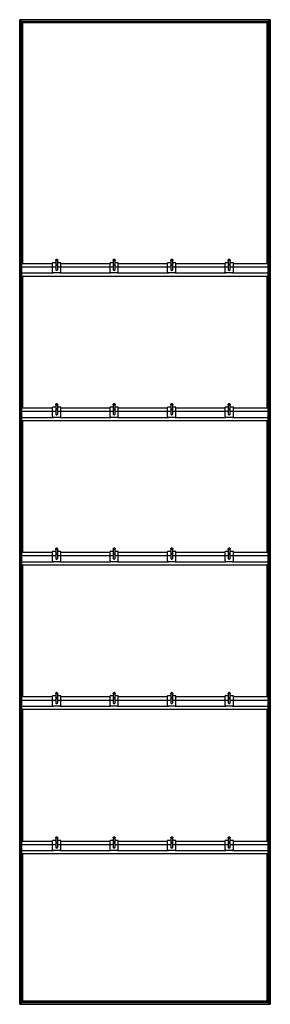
# Model space of a CAD drawing. Header units: millimetres. Extents: x -305 to 305, y -1200 to 1200.
import ezdxf

# ---------------------------------------------------------------- set-up
doc = ezdxf.new("R2010")
doc.units = ezdxf.units.MM

msp = doc.modelspace()

# ---------------------------------------------------------------- linework, layer by layer
at = {"color": 7, "linetype": 'Continuous', "lineweight": 25}
for p, q in [((304.9, 1200), (-304.9, 1200)), ((-297.4, 1192.5), (-304.9, 1200)), ((-304.9, -1200), (-304.9, 1200)), ((304.9, 1200), (304.9, -1200)), ((304.5, 1199.7), (-304.5, 1199.7)), ((-304.5, 1199.7), (-304.5, -1199.7)), ((303.7, 1198.8), (-303.7, 1198.8)), ((-303.7, -1198.8), (-303.7, 1198.8)), ((303.4, 1198.5), (-303.4, 1198.5)), ((-303.4, 1198.5), (-303.4, -1198.5)), ((299.6, 1194.8), (-299.6, 1194.8)), ((-299.6, 605.2), (-299.6, 1194.8)), ((299.3, 1194.4), (-299.3, 1194.4)), ((-299.3, 1194.4), (-299.3, 605.2)), ((298.5, 1193.6), (-298.5, 1193.6)), ((-298.5, 605.2), (-298.5, 1193.6)), ((298.1, 1193.2), (-298.1, 1193.2)), ((-298.1, 1193.2), (-298.1, 605.2)), ((297.4, 1192.5), (-297.4, 1192.5)), ((-297.4, 605.2), (-297.4, 1192.5)), ((297.4, 1192.5), (298.1, 1193.2)), ((297.4, 605.2), (297.4, 1192.5)), ((298.1, 605.2), (298.1, 1193.2)), ((299.3, 1194.4), (298.5, 1193.6)), ((298.5, 1193.6), (298.5, 605.2)), ((299.3, 605.2), (299.3, 1194.4)), ((299.6, 1194.8), (303.4, 1198.5)), ((299.6, 1194.8), (299.6, 605.2)), ((303.4, 1193.8), (299.6, 1193.8)), ((303.4, -1198.5), (303.4, 1198.5)), ((304.5, 1199.7), (303.7, 1198.8)), ((303.7, 1198.8), (303.7, -1198.8)), ((304.5, -1199.7), (304.5, 1199.7)), ((299.6, 1174.2), (303.4, 1174.2)), ((303.4, 1161.8), (299.6, 1161.8)), ((299.6, 1142.2), (303.4, 1142.2)), ((303.4, 1129.8), (299.6, 1129.8)), ((299.6, 1110.2), (303.4, 1110.2)), ((303.4, 1097.8), (299.6, 1097.8)), ((299.6, 1078.2), (303.4, 1078.2)), ((303.4, 1065.8), (299.6, 1065.8)), ((299.6, 1046.2), (303.4, 1046.2)), ((303.4, 1033.8), (299.6, 1033.8)), ((299.6, 1014.2), (303.4, 1014.2)), ((303.4, 1001.8), (299.6, 1001.8)), ((299.6, 982.2), (303.4, 982.2)), ((303.4, 969.8), (299.6, 969.8)), ((299.6, 950.2), (303.4, 950.2)), ((303.4, 937.8), (299.6, 937.8)), ((299.6, 918.2), (303.4, 918.2)), ((303.4, 905.8), (299.6, 905.8)), ((299.6, 886.2), (303.4, 886.2)), ((303.4, 873.8), (299.6, 873.8)), ((299.6, 854.2), (303.4, 854.2)), ((303.4, 841.8), (299.6, 841.8)), ((299.6, 822.2), (303.4, 822.2)), ((303.4, 809.8), (299.6, 809.8)), ((299.6, 790.2), (303.4, 790.2)), ((303.4, 777.8), (299.6, 777.8)), ((299.6, 758.2), (303.4, 758.2)), ((303.4, 745.8), (299.6, 745.8)), ((299.6, 726.2), (303.4, 726.2)), ((303.4, 713.8), (299.6, 713.8)), ((299.6, 694.2), (303.4, 694.2)), ((303.4, 681.8), (299.6, 681.8)), ((299.6, 662.2), (303.4, 662.2)), ((303.4, 649.8), (299.6, 649.8)), ((299.6, 630.2), (303.4, 630.2)), ((-300, 608.2), (-303, 608.2)), ((-303, 526.8), (-303, 608.2)), ((-300, 526.8), (-300, 608.2)), ((-224.9, 605.2), (-300, 605.2)), ((-217.4, 607.6), (-224.9, 607.6)), ((-224.9, 584.6), (-224.9, 607.6)), ((-217.4, 614.1), (-217.4, 591.5)), ((-215.7, 615.7), (-216, 615.6)), ((-213.8, 615.6), (-214.2, 615.7)), ((-212.4, 591.5), (-212.4, 614.1)), ((-204.9, 607.6), (-212.4, 607.6)), ((-204.9, 584.6), (-204.9, 607.6)), ((-84.9, 605.2), (-204.9, 605.2)), ((-77.4, 607.6), (-84.9, 607.6)), ((-84.9, 584.6), (-84.9, 607.6)), ((-77.4, 614.1), (-77.4, 591.5)), ((-75.7, 615.7), (-76, 615.6)), ((-73.8, 615.6), (-74.2, 615.7)), ((-72.4, 591.5), (-72.4, 614.1)), ((-64.9, 607.6), (-72.4, 607.6)), ((-64.9, 584.6), (-64.9, 607.6)), ((55.1, 605.2), (-64.9, 605.2)), ((62.6, 607.6), (55.1, 607.6)), ((55.1, 584.6), (55.1, 607.6)), ((62.6, 614.1), (62.6, 591.5)), ((64.3, 615.7), (64, 615.6)), ((66.2, 615.6), (65.8, 615.7)), ((67.6, 591.5), (67.6, 614.1)), ((75.1, 607.6), (67.6, 607.6)), ((75.1, 584.6), (75.1, 607.6)), ((195.1, 605.2), (75.1, 605.2)), ((202.6, 607.6), (195.1, 607.6)), ((195.1, 584.6), (195.1, 607.6)), ((202.6, 614.1), (202.6, 591.5)), ((204.3, 615.7), (204, 615.6)), ((206.2, 615.6), (205.8, 615.7)), ((207.6, 591.5), (207.6, 614.1)), ((215.1, 607.6), (207.6, 607.6)), ((215.1, 584.6), (215.1, 607.6)), ((300, 605.2), (215.1, 605.2)), ((303.4, 617.8), (299.6, 617.8)), ((303, 608.2), (300, 608.2)), ((300, 526.8), (300, 608.2)), ((303, 526.8), (303, 608.2)), ((-300, 599.2), (-303, 599.2)), ((-300, 597.7), (-217.4, 597.7)), ((-300, 582.7), (-223.5, 582.7)), ((-206.9, 582.6), (-222.9, 582.6)), ((-212.4, 597.7), (-77.4, 597.7)), ((-206.3, 582.7), (-83.5, 582.7)), ((-66.9, 582.6), (-82.9, 582.6)), ((-72.4, 597.7), (62.6, 597.7)), ((-66.3, 582.7), (56.5, 582.7)), ((73.1, 582.6), (57.1, 582.6)), ((67.6, 597.7), (202.6, 597.7)), ((73.7, 582.7), (196.5, 582.7)), ((213.1, 582.6), (197.1, 582.6)), ((207.6, 597.7), (300, 597.7)), ((213.7, 582.7), (300, 582.7)), ((303, 599.2), (300, 599.2)), ((303, 598.2), (303.4, 598.2)), ((303.4, 585.8), (303, 585.8)), ((-300, 571.3), (-303, 571.3)), ((-300, 567.5), (-303, 567.5)), ((-300, 575.2), (300, 575.2)), ((-299.6, 253.2), (-299.6, 575.2)), ((-299.3, 575.2), (-299.3, 253.2)), ((-298.5, 253.2), (-298.5, 575.2)), ((-298.1, 575.2), (-298.1, 253.2)), ((-297.4, 253.2), (-297.4, 575.2)), ((297.4, 253.2), (297.4, 575.2)), ((298.1, 253.2), (298.1, 575.2)), ((298.5, 575.2), (298.5, 253.2)), ((299.3, 253.2), (299.3, 575.2)), ((299.6, 575.2), (299.6, 253.2)), ((299.6, 566.2), (300, 566.2)), ((300, 553.8), (299.6, 553.8)), ((303, 571.3), (300, 571.3)), ((303, 567.5), (300, 567.5)), ((303, 566.2), (303.4, 566.2)), ((303.4, 553.8), (303, 553.8)), ((-300, 529.7), (-303, 529.7)), ((299.6, 534.2), (300, 534.2)), ((303, 529.7), (300, 529.7)), ((303, 534.2), (303.4, 534.2)), ((-300, 526.8), (-303, 526.8)), ((303.4, 521.8), (299.6, 521.8)), ((303, 526.8), (300, 526.8)), ((299.6, 502.2), (303.4, 502.2)), ((303.4, 489.8), (299.6, 489.8)), ((299.6, 470.2), (303.4, 470.2)), ((303.4, 457.8), (299.6, 457.8)), ((299.6, 438.2), (303.4, 438.2)), ((303.4, 425.8), (299.6, 425.8)), ((299.6, 406.2), (303.4, 406.2)), ((303.4, 393.8), (299.6, 393.8)), ((299.6, 374.2), (303.4, 374.2)), ((303.4, 361.8), (299.6, 361.8)), ((299.6, 342.2), (303.4, 342.2)), ((303.4, 329.8), (299.6, 329.8)), ((299.6, 310.2), (303.4, 310.2)), ((303.4, 297.8), (299.6, 297.8)), ((299.6, 278.2), (303.4, 278.2)), ((303.4, 265.8), (299.6, 265.8)), ((-300, 256.2), (-303, 256.2)), ((-303, 174.8), (-303, 256.2)), ((-300, 247.2), (-303, 247.2)), ((-300, 174.8), (-300, 256.2)), ((-224.9, 253.2), (-300, 253.2)), ((-300, 245.7), (-217.4, 245.7)), ((-217.4, 255.6), (-224.9, 255.6)), ((-224.9, 232.6), (-224.9, 255.6)), ((-217.4, 262.1), (-217.4, 239.5)), ((-215.7, 263.7), (-216, 263.6)), ((-213.8, 263.6), (-214.2, 263.7)), ((-212.4, 239.5), (-212.4, 262.1)), ((-204.9, 255.6), (-212.4, 255.6)), ((-212.4, 245.7), (-77.4, 245.7)), ((-204.9, 232.6), (-204.9, 255.6)), ((-84.9, 253.2), (-204.9, 253.2)), ((-77.4, 255.6), (-84.9, 255.6)), ((-84.9, 232.6), (-84.9, 255.6)), ((-77.4, 262.1), (-77.4, 239.5)), ((-75.7, 263.7), (-76, 263.6)), ((-73.8, 263.6), (-74.2, 263.7)), ((-72.4, 239.5), (-72.4, 262.1)), ((-64.9, 255.6), (-72.4, 255.6)), ((-72.4, 245.7), (62.6, 245.7)), ((-64.9, 232.6), (-64.9, 255.6)), ((55.1, 253.2), (-64.9, 253.2)), ((62.6, 255.6), (55.1, 255.6)), ((55.1, 232.6), (55.1, 255.6)), ((62.6, 262.1), (62.6, 239.5)), ((64.3, 263.7), (64, 263.6)), ((66.2, 263.6), (65.8, 263.7)), ((67.6, 239.5), (67.6, 262.1)), ((75.1, 255.6), (67.6, 255.6)), ((67.6, 245.7), (202.6, 245.7)), ((75.1, 232.6), (75.1, 255.6)), ((195.1, 253.2), (75.1, 253.2)), ((202.6, 255.6), (195.1, 255.6)), ((195.1, 232.6), (195.1, 255.6)), ((202.6, 262.1), (202.6, 239.5)), ((204.3, 263.7), (204, 263.6)), ((206.2, 263.6), (205.8, 263.7)), ((207.6, 239.5), (207.6, 262.1)), ((215.1, 255.6), (207.6, 255.6)), ((207.6, 245.7), (300, 245.7)), ((215.1, 232.6), (215.1, 255.6)), ((300, 253.2), (215.1, 253.2)), ((300, 174.8), (300, 256.2)), ((303, 256.2), (300, 256.2)), ((303, 247.2), (300, 247.2)), ((303, 174.8), (303, 256.2)), ((303, 246.2), (303.4, 246.2)), ((-300, 219.3), (-303, 219.3)), ((-300, 230.7), (-223.5, 230.7)), ((-300, 223.2), (300, 223.2)), ((-299.6, -98.8), (-299.6, 223.2)), ((-299.3, 223.2), (-299.3, -98.8)), ((-298.5, -98.8), (-298.5, 223.2)), ((-298.1, 223.2), (-298.1, -98.8)), ((-297.4, -98.8), (-297.4, 223.2)), ((-206.9, 230.6), (-222.9, 230.6)), ((-206.3, 230.7), (-83.5, 230.7)), ((-66.9, 230.6), (-82.9, 230.6)), ((-66.3, 230.7), (56.5, 230.7)), ((73.1, 230.6), (57.1, 230.6)), ((73.7, 230.7), (196.5, 230.7)), ((213.1, 230.6), (197.1, 230.6)), ((213.7, 230.7), (300, 230.7)), ((297.4, -98.8), (297.4, 223.2)), ((298.1, -98.8), (298.1, 223.2)), ((298.5, 223.2), (298.5, -98.8)), ((299.3, -98.8), (299.3, 223.2)), ((299.6, 223.2), (299.6, -98.8)), ((303, 219.3), (300, 219.3)), ((303.4, 233.8), (303, 233.8)), ((-300, 215.5), (-303, 215.5)), ((299.6, 214.2), (300, 214.2)), ((300, 201.8), (299.6, 201.8)), ((303, 215.5), (300, 215.5)), ((303, 214.2), (303.4, 214.2)), ((303.4, 201.8), (303, 201.8)), ((-300, 177.7), (-303, 177.7)), ((-300, 174.8), (-303, 174.8)), ((299.6, 182.2), (300, 182.2)), ((303.4, 169.8), (299.6, 169.8)), ((303, 177.7), (300, 177.7)), ((303, 174.8), (300, 174.8)), ((303, 182.2), (303.4, 182.2)), ((299.6, 150.2), (303.4, 150.2)), ((303.4, 137.8), (299.6, 137.8)), ((299.6, 118.2), (303.4, 118.2)), ((303.4, 105.8), (299.6, 105.8)), ((299.6, 86.2), (303.4, 86.2)), ((303.4, 73.8), (299.6, 73.8)), ((299.6, 54.2), (303.4, 54.2)), ((303.4, 41.8), (299.6, 41.8)), ((299.6, 22.2), (303.4, 22.2)), ((303.4, 9.8), (299.6, 9.8)), ((-303.4, -9.8), (-299.6, -9.8)), ((-299.6, -22.2), (-303.4, -22.2)), ((-303.4, -41.8), (-299.6, -41.8)), ((-299.6, -54.2), (-303.4, -54.2)), ((-303.4, -73.8), (-299.6, -73.8)), ((-299.6, -86.2), (-303.4, -86.2)), ((-303, -177.2), (-303, -95.8)), ((-300, -95.8), (-303, -95.8)), ((-300, -177.2), (-300, -95.8)), ((-217.4, -89.9), (-217.4, -112.5)), ((-215.7, -88.3), (-216, -88.4)), ((-213.8, -88.4), (-214.2, -88.3)), ((-212.4, -112.5), (-212.4, -89.9)), ((-77.4, -89.9), (-77.4, -112.5)), ((-75.7, -88.3), (-76, -88.4)), ((-73.8, -88.4), (-74.2, -88.3)), ((-72.4, -112.5), (-72.4, -89.9)), ((62.6, -89.9), (62.6, -112.5)), ((64.3, -88.3), (64, -88.4)), ((66.2, -88.4), (65.8, -88.3)), ((67.6, -112.5), (67.6, -89.9)), ((202.6, -89.9), (202.6, -112.5)), ((204.3, -88.3), (204, -88.4)), ((206.2, -88.4), (205.8, -88.3)), ((207.6, -112.5), (207.6, -89.9)), ((300, -177.2), (300, -95.8)), ((303, -95.8), (300, -95.8)), ((303, -177.2), (303, -95.8)), ((-303.4, -105.8), (-303, -105.8)), ((-303, -118.2), (-303.4, -118.2)), ((-300, -104.8), (-303, -104.8)), ((-224.9, -98.8), (-300, -98.8)), ((-300, -106.3), (-217.4, -106.3)), ((-217.4, -96.4), (-224.9, -96.4)), ((-224.9, -119.4), (-224.9, -96.4)), ((-204.9, -96.4), (-212.4, -96.4)), ((-212.4, -106.3), (-77.4, -106.3)), ((-204.9, -119.4), (-204.9, -96.4)), ((-84.9, -98.8), (-204.9, -98.8)), ((-77.4, -96.4), (-84.9, -96.4)), ((-84.9, -119.4), (-84.9, -96.4)), ((-64.9, -96.4), (-72.4, -96.4)), ((-72.4, -106.3), (62.6, -106.3)), ((-64.9, -119.4), (-64.9, -96.4)), ((55.1, -98.8), (-64.9, -98.8)), ((62.6, -96.4), (55.1, -96.4)), ((55.1, -119.4), (55.1, -96.4)), ((75.1, -96.4), (67.6, -96.4)), ((67.6, -106.3), (202.6, -106.3)), ((75.1, -119.4), (75.1, -96.4)), ((195.1, -98.8), (75.1, -98.8)), ((202.6, -96.4), (195.1, -96.4)), ((195.1, -119.4), (195.1, -96.4)), ((215.1, -96.4), (207.6, -96.4)), ((207.6, -106.3), (300, -106.3)), ((215.1, -119.4), (215.1, -96.4)), ((300, -98.8), (215.1, -98.8)), ((303, -104.8), (300, -104.8)), ((-303.4, -137.8), (-303, -137.8)), ((-300, -132.7), (-303, -132.7)), ((-300, -136.5), (-303, -136.5)), ((-300, -121.3), (-223.5, -121.3)), ((-300, -128.8), (300, -128.8)), ((-300, -137.8), (-299.6, -137.8)), ((-299.6, -450.8), (-299.6, -128.8)), ((-299.3, -128.8), (-299.3, -450.8)), ((-298.5, -450.8), (-298.5, -128.8)), ((-298.1, -128.8), (-298.1, -450.8)), ((-297.4, -450.8), (-297.4, -128.8)), ((-206.9, -121.4), (-222.9, -121.4)), ((-206.3, -121.3), (-83.5, -121.3)), ((-66.9, -121.4), (-82.9, -121.4)), ((-66.3, -121.3), (56.5, -121.3)), ((73.1, -121.4), (57.1, -121.4)), ((73.7, -121.3), (196.5, -121.3)), ((213.1, -121.4), (197.1, -121.4)), ((213.7, -121.3), (300, -121.3)), ((297.4, -450.8), (297.4, -128.8)), ((298.1, -450.8), (298.1, -128.8)), ((298.5, -128.8), (298.5, -450.8)), ((299.3, -450.8), (299.3, -128.8)), ((299.6, -128.8), (299.6, -450.8)), ((303, -132.7), (300, -132.7)), ((303, -136.5), (300, -136.5)), ((-303, -150.2), (-303.4, -150.2)), ((-299.6, -150.2), (-300, -150.2)), ((-303.4, -169.8), (-303, -169.8)), ((-299.6, -182.2), (-303.4, -182.2)), ((-300, -174.3), (-303, -174.3)), ((-300, -177.2), (-303, -177.2)), ((-300, -169.8), (-299.6, -169.8)), ((303, -174.3), (300, -174.3)), ((303, -177.2), (300, -177.2)), ((-303.4, -201.8), (-299.6, -201.8)), ((-299.6, -214.2), (-303.4, -214.2)), ((-303.4, -233.8), (-299.6, -233.8)), ((-299.6, -246.2), (-303.4, -246.2)), ((-303.4, -265.8), (-299.6, -265.8)), ((-299.6, -278.2), (-303.4, -278.2)), ((-303.4, -297.8), (-299.6, -297.8)), ((-299.6, -310.2), (-303.4, -310.2)), ((-303.4, -329.8), (-299.6, -329.8)), ((-299.6, -342.2), (-303.4, -342.2)), ((-303.4, -361.8), (-299.6, -361.8)), ((-299.6, -374.2), (-303.4, -374.2)), ((-303.4, -393.8), (-299.6, -393.8)), ((-299.6, -406.2), (-303.4, -406.2)), ((-303.4, -425.8), (-299.6, -425.8)), ((-299.6, -438.2), (-303.4, -438.2)), ((-303, -529.2), (-303, -447.8)), ((-300, -447.8), (-303, -447.8)), ((-300, -529.2), (-300, -447.8)), ((-224.9, -450.8), (-300, -450.8)), ((-217.4, -448.4), (-224.9, -448.4)), ((-224.9, -471.4), (-224.9, -448.4)), ((-217.4, -441.9), (-217.4, -464.5)), ((-215.7, -440.3), (-216, -440.4)), ((-213.8, -440.4), (-214.2, -440.3)), ((-212.4, -464.5), (-212.4, -441.9)), ((-204.9, -448.4), (-212.4, -448.4)), ((-204.9, -471.4), (-204.9, -448.4)), ((-84.9, -450.8), (-204.9, -450.8)), ((-77.4, -448.4), (-84.9, -448.4)), ((-84.9, -471.4), (-84.9, -448.4)), ((-77.4, -441.9), (-77.4, -464.5)), ((-75.7, -440.3), (-76, -440.4)), ((-73.8, -440.4), (-74.2, -440.3)), ((-72.4, -464.5), (-72.4, -441.9)), ((-64.9, -448.4), (-72.4, -448.4)), ((-64.9, -471.4), (-64.9, -448.4)), ((55.1, -450.8), (-64.9, -450.8)), ((62.6, -448.4), (55.1, -448.4)), ((55.1, -471.4), (55.1, -448.4)), ((62.6, -441.9), (62.6, -464.5)), ((64.3, -440.3), (64, -440.4)), ((66.2, -440.4), (65.8, -440.3)), ((67.6, -464.5), (67.6, -441.9)), ((75.1, -448.4), (67.6, -448.4)), ((75.1, -471.4), (75.1, -448.4)), ((195.1, -450.8), (75.1, -450.8)), ((202.6, -448.4), (195.1, -448.4)), ((195.1, -471.4), (195.1, -448.4)), ((202.6, -441.9), (202.6, -464.5)), ((204.3, -440.3), (204, -440.4)), ((206.2, -440.4), (205.8, -440.3)), ((207.6, -464.5), (207.6, -441.9)), ((215.1, -448.4), (207.6, -448.4)), ((215.1, -471.4), (215.1, -448.4)), ((300, -450.8), (215.1, -450.8)), ((300, -529.2), (300, -447.8)), ((303, -447.8), (300, -447.8)), ((303, -529.2), (303, -447.8)), ((-303.4, -457.8), (-303, -457.8)), ((-303, -470.2), (-303.4, -470.2)), ((-300, -456.8), (-303, -456.8)), ((-300, -458.3), (-217.4, -458.3)), ((-300, -473.3), (-223.5, -473.3)), ((-206.9, -473.4), (-222.9, -473.4)), ((-212.4, -458.3), (-77.4, -458.3)), ((-206.3, -473.3), (-83.5, -473.3)), ((-66.9, -473.4), (-82.9, -473.4)), ((-72.4, -458.3), (62.6, -458.3)), ((-66.3, -473.3), (56.5, -473.3)), ((73.1, -473.4), (57.1, -473.4)), ((67.6, -458.3), (202.6, -458.3)), ((73.7, -473.3), (196.5, -473.3)), ((213.1, -473.4), (197.1, -473.4)), ((207.6, -458.3), (300, -458.3)), ((213.7, -473.3), (300, -473.3)), ((303, -456.8), (300, -456.8)), ((-303.4, -489.8), (-303, -489.8)), ((-303, -502.2), (-303.4, -502.2)), ((-300, -484.7), (-303, -484.7)), ((-300, -488.5), (-303, -488.5)), ((-300, -480.8), (300, -480.8)), ((-300, -489.8), (-299.6, -489.8)), ((-299.6, -502.2), (-300, -502.2)), ((-299.6, -802.8), (-299.6, -480.8)), ((-299.3, -480.8), (-299.3, -802.8)), ((-298.5, -802.8), (-298.5, -480.8)), ((-298.1, -480.8), (-298.1, -802.8)), ((-297.4, -802.8), (-297.4, -480.8)), ((297.4, -802.8), (297.4, -480.8)), ((298.1, -802.8), (298.1, -480.8)), ((298.5, -480.8), (298.5, -802.8)), ((299.3, -802.8), (299.3, -480.8)), ((299.6, -480.8), (299.6, -802.8)), ((303, -484.7), (300, -484.7)), ((303, -488.5), (300, -488.5)), ((-303.4, -521.8), (-303, -521.8)), ((-300, -526.3), (-303, -526.3)), ((-300, -521.8), (-299.6, -521.8)), ((303, -526.3), (300, -526.3)), ((-299.6, -534.2), (-303.4, -534.2)), ((-300, -529.2), (-303, -529.2)), ((303, -529.2), (300, -529.2)), ((-303.4, -553.8), (-299.6, -553.8)), ((-299.6, -566.2), (-303.4, -566.2)), ((-303.4, -585.8), (-299.6, -585.8)), ((-299.6, -598.2), (-303.4, -598.2)), ((-303.4, -617.8), (-299.6, -617.8)), ((-299.6, -630.2), (-303.4, -630.2)), ((-303.4, -649.8), (-299.6, -649.8)), ((-299.6, -662.2), (-303.4, -662.2)), ((-303.4, -681.8), (-299.6, -681.8)), ((-299.6, -694.2), (-303.4, -694.2)), ((-303.4, -713.8), (-299.6, -713.8)), ((-299.6, -726.2), (-303.4, -726.2)), ((-303.4, -745.8), (-299.6, -745.8)), ((-299.6, -758.2), (-303.4, -758.2)), ((-303.4, -777.8), (-299.6, -777.8)), ((-299.6, -790.2), (-303.4, -790.2)), ((-303.4, -809.8), (-303, -809.8)), ((-300, -799.8), (-303, -799.8)), ((-303, -881.2), (-303, -799.8)), ((-300, -808.8), (-303, -808.8)), ((-300, -881.2), (-300, -799.8)), ((-224.9, -802.8), (-300, -802.8)), ((-300, -810.3), (-217.4, -810.3)), ((-217.4, -800.4), (-224.9, -800.4)), ((-224.9, -823.4), (-224.9, -800.4)), ((-217.4, -793.9), (-217.4, -816.5)), ((-215.7, -792.3), (-216, -792.4)), ((-213.8, -792.4), (-214.2, -792.3)), ((-212.4, -816.5), (-212.4, -793.9)), ((-204.9, -800.4), (-212.4, -800.4)), ((-212.4, -810.3), (-77.4, -810.3)), ((-204.9, -823.4), (-204.9, -800.4)), ((-84.9, -802.8), (-204.9, -802.8)), ((-77.4, -800.4), (-84.9, -800.4)), ((-84.9, -823.4), (-84.9, -800.4)), ((-77.4, -793.9), (-77.4, -816.5)), ((-75.7, -792.3), (-76, -792.4)), ((-73.8, -792.4), (-74.2, -792.3)), ((-72.4, -816.5), (-72.4, -793.9)), ((-64.9, -800.4), (-72.4, -800.4)), ((-72.4, -810.3), (62.6, -810.3)), ((-64.9, -823.4), (-64.9, -800.4)), ((55.1, -802.8), (-64.9, -802.8)), ((62.6, -800.4), (55.1, -800.4)), ((55.1, -823.4), (55.1, -800.4)), ((62.6, -793.9), (62.6, -816.5)), ((64.3, -792.3), (64, -792.4)), ((66.2, -792.4), (65.8, -792.3)), ((67.6, -816.5), (67.6, -793.9)), ((75.1, -800.4), (67.6, -800.4)), ((67.6, -810.3), (202.6, -810.3)), ((75.1, -823.4), (75.1, -800.4)), ((195.1, -802.8), (75.1, -802.8)), ((202.6, -800.4), (195.1, -800.4)), ((195.1, -823.4), (195.1, -800.4)), ((202.6, -793.9), (202.6, -816.5)), ((204.3, -792.3), (204, -792.4)), ((206.2, -792.4), (205.8, -792.3)), ((207.6, -816.5), (207.6, -793.9)), ((215.1, -800.4), (207.6, -800.4)), ((207.6, -810.3), (300, -810.3)), ((215.1, -823.4), (215.1, -800.4)), ((300, -802.8), (215.1, -802.8)), ((303, -799.8), (300, -799.8)), ((300, -881.2), (300, -799.8)), ((303, -808.8), (300, -808.8)), ((303, -881.2), (303, -799.8)), ((-303, -822.2), (-303.4, -822.2)), ((-300, -836.7), (-303, -836.7)), ((-300, -825.3), (-223.5, -825.3)), ((-300, -832.8), (300, -832.8)), ((-299.6, -1194.8), (-299.6, -832.8)), ((-299.3, -832.8), (-299.3, -1194.4)), ((-298.5, -1193.6), (-298.5, -832.8)), ((-298.1, -832.8), (-298.1, -1193.2)), ((-297.4, -1192.5), (-297.4, -832.8)), ((-206.9, -825.4), (-222.9, -825.4)), ((-206.3, -825.3), (-83.5, -825.3)), ((-66.9, -825.4), (-82.9, -825.4)), ((-66.3, -825.3), (56.5, -825.3)), ((73.1, -825.4), (57.1, -825.4)), ((73.7, -825.3), (196.5, -825.3)), ((213.1, -825.4), (197.1, -825.4)), ((213.7, -825.3), (300, -825.3)), ((297.4, -1192.5), (297.4, -832.8)), ((298.1, -1193.2), (298.1, -832.8)), ((298.5, -832.8), (298.5, -1193.6)), ((299.3, -1194.4), (299.3, -832.8)), ((299.6, -832.8), (299.6, -1194.8)), ((303, -836.7), (300, -836.7)), ((-303.4, -841.8), (-303, -841.8)), ((-303, -854.2), (-303.4, -854.2)), ((-300, -840.5), (-303, -840.5)), ((-300, -841.8), (-299.6, -841.8)), ((-299.6, -854.2), (-300, -854.2)), ((303, -840.5), (300, -840.5)), ((-303.4, -873.8), (-303, -873.8)), ((-299.6, -886.2), (-303.4, -886.2)), ((-300, -878.3), (-303, -878.3)), ((-300, -881.2), (-303, -881.2)), ((-300, -873.8), (-299.6, -873.8)), ((303, -878.3), (300, -878.3)), ((303, -881.2), (300, -881.2)), ((-303.4, -905.8), (-299.6, -905.8)), ((-299.6, -918.2), (-303.4, -918.2)), ((-303.4, -937.8), (-299.6, -937.8)), ((-299.6, -950.2), (-303.4, -950.2)), ((-303.4, -969.8), (-299.6, -969.8)), ((-299.6, -982.2), (-303.4, -982.2)), ((-303.4, -1001.8), (-299.6, -1001.8)), ((-299.6, -1014.2), (-303.4, -1014.2)), ((-303.4, -1033.8), (-299.6, -1033.8)), ((-299.6, -1046.2), (-303.4, -1046.2)), ((-303.4, -1065.8), (-299.6, -1065.8)), ((-299.6, -1078.2), (-303.4, -1078.2)), ((-303.4, -1097.8), (-299.6, -1097.8)), ((-299.6, -1110.2), (-303.4, -1110.2)), ((-303.4, -1129.8), (-299.6, -1129.8)), ((-299.6, -1142.2), (-303.4, -1142.2)), ((-303.4, -1161.8), (-299.6, -1161.8)), ((-299.6, -1174.2), (-303.4, -1174.2)), ((-304.9, -1200), (304.9, -1200)), ((-304.5, -1199.7), (-303.7, -1198.8)), ((-304.5, -1199.7), (304.5, -1199.7)), ((-303.7, -1198.8), (303.7, -1198.8)), ((-303.4, -1193.8), (-299.6, -1193.8)), ((-299.6, -1194.8), (-303.4, -1198.5)), ((-303.4, -1198.5), (303.4, -1198.5)), ((-299.6, -1194.8), (299.6, -1194.8)), ((-299.3, -1194.4), (-298.5, -1193.6)), ((-299.3, -1194.4), (299.3, -1194.4)), ((-298.5, -1193.6), (298.5, -1193.6)), ((-297.4, -1192.5), (-298.1, -1193.2)), ((-298.1, -1193.2), (298.1, -1193.2)), ((297.4, -1192.5), (-297.4, -1192.5)), ((297.4, -1192.5), (304.9, -1200))]:
    msp.add_line(p, q, dxfattribs=at)
at = {"color": 7, "linetype": 'Continuous', "lineweight": 25, "flags": 128}
for points in [[(-214.9, 612.4), (-215.9, 612.5), (-216.7, 612.9), (-217.2, 613.4), (-217.4, 614.1), (-217.2, 614.7), (-216.7, 615.3), (-216, 615.6)], [(-214.9, 613.5), (-214.3, 613.6), (-213.7, 613.9), (-213.4, 614.2), (-213.2, 614.7), (-213.4, 615.1), (-213.7, 615.5), (-214.3, 615.7), (-214.9, 615.8), (-215.6, 615.7), (-216.1, 615.5), (-216.5, 615.1), (-216.6, 614.7), (-216.5, 614.2), (-216.1, 613.9), (-215.6, 613.6), (-214.9, 613.5)], [(-213.8, 615.6), (-213.2, 615.3), (-212.6, 614.7), (-212.4, 614.1), (-212.6, 613.4), (-213.2, 612.9), (-214, 612.5), (-214.9, 612.4)], [(-74.9, 612.4), (-75.9, 612.5), (-76.7, 612.9), (-77.2, 613.4), (-77.4, 614.1), (-77.2, 614.7), (-76.7, 615.3), (-76, 615.6)], [(-74.9, 613.5), (-74.3, 613.6), (-73.7, 613.9), (-73.4, 614.2), (-73.2, 614.7), (-73.4, 615.1), (-73.7, 615.5), (-74.3, 615.7), (-74.9, 615.8), (-75.6, 615.7), (-76.1, 615.5), (-76.5, 615.1), (-76.6, 614.7), (-76.5, 614.2), (-76.1, 613.9), (-75.6, 613.6), (-74.9, 613.5)], [(-73.8, 615.6), (-73.2, 615.3), (-72.6, 614.7), (-72.4, 614.1), (-72.6, 613.4), (-73.2, 612.9), (-74, 612.5), (-74.9, 612.4)], [(65.1, 612.4), (64.1, 612.5), (63.3, 612.9), (62.8, 613.4), (62.6, 614.1), (62.8, 614.7), (63.3, 615.3), (64, 615.6)], [(65.1, 613.5), (65.7, 613.6), (66.3, 613.9), (66.6, 614.2), (66.8, 614.7), (66.6, 615.1), (66.3, 615.5), (65.7, 615.7), (65.1, 615.8), (64.4, 615.7), (63.9, 615.5), (63.5, 615.1), (63.4, 614.7), (63.5, 614.2), (63.9, 613.9), (64.4, 613.6), (65.1, 613.5)], [(66.2, 615.6), (66.8, 615.3), (67.4, 614.7), (67.6, 614.1), (67.4, 613.4), (66.8, 612.9), (66, 612.5), (65.1, 612.4)], [(205.1, 612.4), (204.1, 612.5), (203.3, 612.9), (202.8, 613.4), (202.6, 614.1), (202.8, 614.7), (203.3, 615.3), (204, 615.6)], [(205.1, 613.5), (205.7, 613.6), (206.3, 613.9), (206.6, 614.2), (206.8, 614.7), (206.6, 615.1), (206.3, 615.5), (205.7, 615.7), (205.1, 615.8), (204.4, 615.7), (203.9, 615.5), (203.5, 615.1), (203.4, 614.7), (203.5, 614.2), (203.9, 613.9), (204.4, 613.6), (205.1, 613.5)], [(206.2, 615.6), (206.8, 615.3), (207.4, 614.7), (207.6, 614.1), (207.4, 613.4), (206.8, 612.9), (206, 612.5), (205.1, 612.4)], [(-214.9, 260.4), (-215.9, 260.5), (-216.7, 260.9), (-217.2, 261.4), (-217.4, 262.1), (-217.2, 262.7), (-216.7, 263.3), (-216, 263.6)], [(-214.9, 261.5), (-214.3, 261.6), (-213.7, 261.9), (-213.4, 262.2), (-213.2, 262.7), (-213.4, 263.1), (-213.7, 263.5), (-214.3, 263.7), (-214.9, 263.8), (-215.6, 263.7), (-216.1, 263.5), (-216.5, 263.1), (-216.6, 262.7), (-216.5, 262.2), (-216.1, 261.9), (-215.6, 261.6), (-214.9, 261.5)], [(-213.8, 263.6), (-213.2, 263.3), (-212.6, 262.7), (-212.4, 262.1), (-212.6, 261.4), (-213.2, 260.9), (-214, 260.5), (-214.9, 260.4)], [(-74.9, 260.4), (-75.9, 260.5), (-76.7, 260.9), (-77.2, 261.4), (-77.4, 262.1), (-77.2, 262.7), (-76.7, 263.3), (-76, 263.6)], [(-74.9, 261.5), (-74.3, 261.6), (-73.7, 261.9), (-73.4, 262.2), (-73.2, 262.7), (-73.4, 263.1), (-73.7, 263.5), (-74.3, 263.7), (-74.9, 263.8), (-75.6, 263.7), (-76.1, 263.5), (-76.5, 263.1), (-76.6, 262.7), (-76.5, 262.2), (-76.1, 261.9), (-75.6, 261.6), (-74.9, 261.5)], [(-73.8, 263.6), (-73.2, 263.3), (-72.6, 262.7), (-72.4, 262.1), (-72.6, 261.4), (-73.2, 260.9), (-74, 260.5), (-74.9, 260.4)], [(65.1, 260.4), (64.1, 260.5), (63.3, 260.9), (62.8, 261.4), (62.6, 262.1), (62.8, 262.7), (63.3, 263.3), (64, 263.6)], [(65.1, 261.5), (65.7, 261.6), (66.3, 261.9), (66.6, 262.2), (66.8, 262.7), (66.6, 263.1), (66.3, 263.5), (65.7, 263.7), (65.1, 263.8), (64.4, 263.7), (63.9, 263.5), (63.5, 263.1), (63.4, 262.7), (63.5, 262.2), (63.9, 261.9), (64.4, 261.6), (65.1, 261.5)], [(66.2, 263.6), (66.8, 263.3), (67.4, 262.7), (67.6, 262.1), (67.4, 261.4), (66.8, 260.9), (66, 260.5), (65.1, 260.4)], [(205.1, 260.4), (204.1, 260.5), (203.3, 260.9), (202.8, 261.4), (202.6, 262.1), (202.8, 262.7), (203.3, 263.3), (204, 263.6)], [(205.1, 261.5), (205.7, 261.6), (206.3, 261.9), (206.6, 262.2), (206.8, 262.7), (206.6, 263.1), (206.3, 263.5), (205.7, 263.7), (205.1, 263.8), (204.4, 263.7), (203.9, 263.5), (203.5, 263.1), (203.4, 262.7), (203.5, 262.2), (203.9, 261.9), (204.4, 261.6), (205.1, 261.5)], [(206.2, 263.6), (206.8, 263.3), (207.4, 262.7), (207.6, 262.1), (207.4, 261.4), (206.8, 260.9), (206, 260.5), (205.1, 260.4)], [(-214.9, -91.6), (-215.9, -91.5), (-216.7, -91.1), (-217.2, -90.6), (-217.4, -89.9), (-217.2, -89.3), (-216.7, -88.7), (-216, -88.4)], [(-214.9, -90.5), (-214.3, -90.4), (-213.7, -90.1), (-213.4, -89.8), (-213.2, -89.3), (-213.4, -88.9), (-213.7, -88.5), (-214.3, -88.3), (-214.9, -88.2), (-215.6, -88.3), (-216.1, -88.5), (-216.5, -88.9), (-216.6, -89.3), (-216.5, -89.8), (-216.1, -90.1), (-215.6, -90.4), (-214.9, -90.5)], [(-213.8, -88.4), (-213.2, -88.7), (-212.6, -89.3), (-212.4, -89.9), (-212.6, -90.6), (-213.2, -91.1), (-214, -91.5), (-214.9, -91.6)], [(-74.9, -91.6), (-75.9, -91.5), (-76.7, -91.1), (-77.2, -90.6), (-77.4, -89.9), (-77.2, -89.3), (-76.7, -88.7), (-76, -88.4)], [(-74.9, -90.5), (-74.3, -90.4), (-73.7, -90.1), (-73.4, -89.8), (-73.2, -89.3), (-73.4, -88.9), (-73.7, -88.5), (-74.3, -88.3), (-74.9, -88.2), (-75.6, -88.3), (-76.1, -88.5), (-76.5, -88.9), (-76.6, -89.3), (-76.5, -89.8), (-76.1, -90.1), (-75.6, -90.4), (-74.9, -90.5)], [(-73.8, -88.4), (-73.2, -88.7), (-72.6, -89.3), (-72.4, -89.9), (-72.6, -90.6), (-73.2, -91.1), (-74, -91.5), (-74.9, -91.6)], [(65.1, -91.6), (64.1, -91.5), (63.3, -91.1), (62.8, -90.6), (62.6, -89.9), (62.8, -89.3), (63.3, -88.7), (64, -88.4)], [(65.1, -90.5), (65.7, -90.4), (66.3, -90.1), (66.6, -89.8), (66.8, -89.3), (66.6, -88.9), (66.3, -88.5), (65.7, -88.3), (65.1, -88.2), (64.4, -88.3), (63.9, -88.5), (63.5, -88.9), (63.4, -89.3), (63.5, -89.8), (63.9, -90.1), (64.4, -90.4), (65.1, -90.5)], [(66.2, -88.4), (66.8, -88.7), (67.4, -89.3), (67.6, -89.9), (67.4, -90.6), (66.8, -91.1), (66, -91.5), (65.1, -91.6)], [(205.1, -91.6), (204.1, -91.5), (203.3, -91.1), (202.8, -90.6), (202.6, -89.9), (202.8, -89.3), (203.3, -88.7), (204, -88.4)], [(205.1, -90.5), (205.7, -90.4), (206.3, -90.1), (206.6, -89.8), (206.8, -89.3), (206.6, -88.9), (206.3, -88.5), (205.7, -88.3), (205.1, -88.2), (204.4, -88.3), (203.9, -88.5), (203.5, -88.9), (203.4, -89.3), (203.5, -89.8), (203.9, -90.1), (204.4, -90.4), (205.1, -90.5)], [(206.2, -88.4), (206.8, -88.7), (207.4, -89.3), (207.6, -89.9), (207.4, -90.6), (206.8, -91.1), (206, -91.5), (205.1, -91.6)], [(-214.9, -443.6), (-215.9, -443.5), (-216.7, -443.1), (-217.2, -442.6), (-217.4, -441.9), (-217.2, -441.3), (-216.7, -440.7), (-216, -440.4)], [(-214.9, -442.5), (-214.3, -442.4), (-213.7, -442.1), (-213.4, -441.8), (-213.2, -441.3), (-213.4, -440.9), (-213.7, -440.5), (-214.3, -440.3), (-214.9, -440.2), (-215.6, -440.3), (-216.1, -440.5), (-216.5, -440.9), (-216.6, -441.3), (-216.5, -441.8), (-216.1, -442.1), (-215.6, -442.4), (-214.9, -442.5)], [(-213.8, -440.4), (-213.2, -440.7), (-212.6, -441.3), (-212.4, -441.9), (-212.6, -442.6), (-213.2, -443.1), (-214, -443.5), (-214.9, -443.6)], [(-74.9, -443.6), (-75.9, -443.5), (-76.7, -443.1), (-77.2, -442.6), (-77.4, -441.9), (-77.2, -441.3), (-76.7, -440.7), (-76, -440.4)], [(-74.9, -442.5), (-74.3, -442.4), (-73.7, -442.1), (-73.4, -441.8), (-73.2, -441.3), (-73.4, -440.9), (-73.7, -440.5), (-74.3, -440.3), (-74.9, -440.2), (-75.6, -440.3), (-76.1, -440.5), (-76.5, -440.9), (-76.6, -441.3), (-76.5, -441.8), (-76.1, -442.1), (-75.6, -442.4), (-74.9, -442.5)], [(-73.8, -440.4), (-73.2, -440.7), (-72.6, -441.3), (-72.4, -441.9), (-72.6, -442.6), (-73.2, -443.1), (-74, -443.5), (-74.9, -443.6)], [(65.1, -443.6), (64.1, -443.5), (63.3, -443.1), (62.8, -442.6), (62.6, -441.9), (62.8, -441.3), (63.3, -440.7), (64, -440.4)], [(65.1, -442.5), (65.7, -442.4), (66.3, -442.1), (66.6, -441.8), (66.8, -441.3), (66.6, -440.9), (66.3, -440.5), (65.7, -440.3), (65.1, -440.2), (64.4, -440.3), (63.9, -440.5), (63.5, -440.9), (63.4, -441.3), (63.5, -441.8), (63.9, -442.1), (64.4, -442.4), (65.1, -442.5)], [(66.2, -440.4), (66.8, -440.7), (67.4, -441.3), (67.6, -441.9), (67.4, -442.6), (66.8, -443.1), (66, -443.5), (65.1, -443.6)], [(205.1, -443.6), (204.1, -443.5), (203.3, -443.1), (202.8, -442.6), (202.6, -441.9), (202.8, -441.3), (203.3, -440.7), (204, -440.4)], [(205.1, -442.5), (205.7, -442.4), (206.3, -442.1), (206.6, -441.8), (206.8, -441.3), (206.6, -440.9), (206.3, -440.5), (205.7, -440.3), (205.1, -440.2), (204.4, -440.3), (203.9, -440.5), (203.5, -440.9), (203.4, -441.3), (203.5, -441.8), (203.9, -442.1), (204.4, -442.4), (205.1, -442.5)], [(206.2, -440.4), (206.8, -440.7), (207.4, -441.3), (207.6, -441.9), (207.4, -442.6), (206.8, -443.1), (206, -443.5), (205.1, -443.6)], [(-214.9, -795.6), (-215.9, -795.5), (-216.7, -795.1), (-217.2, -794.6), (-217.4, -793.9), (-217.2, -793.3), (-216.7, -792.7), (-216, -792.4)], [(-214.9, -794.5), (-214.3, -794.4), (-213.7, -794.1), (-213.4, -793.8), (-213.2, -793.3), (-213.4, -792.9), (-213.7, -792.5), (-214.3, -792.3), (-214.9, -792.2), (-215.6, -792.3), (-216.1, -792.5), (-216.5, -792.9), (-216.6, -793.3), (-216.5, -793.8), (-216.1, -794.1), (-215.6, -794.4), (-214.9, -794.5)], [(-213.8, -792.4), (-213.2, -792.7), (-212.6, -793.3), (-212.4, -793.9), (-212.6, -794.6), (-213.2, -795.1), (-214, -795.5), (-214.9, -795.6)], [(-74.9, -795.6), (-75.9, -795.5), (-76.7, -795.1), (-77.2, -794.6), (-77.4, -793.9), (-77.2, -793.3), (-76.7, -792.7), (-76, -792.4)], [(-74.9, -794.5), (-74.3, -794.4), (-73.7, -794.1), (-73.4, -793.8), (-73.2, -793.3), (-73.4, -792.9), (-73.7, -792.5), (-74.3, -792.3), (-74.9, -792.2), (-75.6, -792.3), (-76.1, -792.5), (-76.5, -792.9), (-76.6, -793.3), (-76.5, -793.8), (-76.1, -794.1), (-75.6, -794.4), (-74.9, -794.5)], [(-73.8, -792.4), (-73.2, -792.7), (-72.6, -793.3), (-72.4, -793.9), (-72.6, -794.6), (-73.2, -795.1), (-74, -795.5), (-74.9, -795.6)], [(65.1, -795.6), (64.1, -795.5), (63.3, -795.1), (62.8, -794.6), (62.6, -793.9), (62.8, -793.3), (63.3, -792.7), (64, -792.4)], [(65.1, -794.5), (65.7, -794.4), (66.3, -794.1), (66.6, -793.8), (66.8, -793.3), (66.6, -792.9), (66.3, -792.5), (65.7, -792.3), (65.1, -792.2), (64.4, -792.3), (63.9, -792.5), (63.5, -792.9), (63.4, -793.3), (63.5, -793.8), (63.9, -794.1), (64.4, -794.4), (65.1, -794.5)], [(66.2, -792.4), (66.8, -792.7), (67.4, -793.3), (67.6, -793.9), (67.4, -794.6), (66.8, -795.1), (66, -795.5), (65.1, -795.6)], [(205.1, -795.6), (204.1, -795.5), (203.3, -795.1), (202.8, -794.6), (202.6, -793.9), (202.8, -793.3), (203.3, -792.7), (204, -792.4)], [(205.1, -794.5), (205.7, -794.4), (206.3, -794.1), (206.6, -793.8), (206.8, -793.3), (206.6, -792.9), (206.3, -792.5), (205.7, -792.3), (205.1, -792.2), (204.4, -792.3), (203.9, -792.5), (203.5, -792.9), (203.4, -793.3), (203.5, -793.8), (203.9, -794.1), (204.4, -794.4), (205.1, -794.5)], [(206.2, -792.4), (206.8, -792.7), (207.4, -793.3), (207.6, -793.9), (207.4, -794.6), (206.8, -795.1), (206, -795.5), (205.1, -795.6)]]:
    msp.add_lwpolyline(points, dxfattribs=at)
at = {"color": 7, "linetype": 'Continuous', "lineweight": 25}
for centre, radius, start, end in [((-215.3, 605.9), 2.22, 193.4626, 278.9621), ((-214.9, 604.1), 2.5, 180.0393, 270.0393), ((-214.6, 605.9), 2.22, 261.0379, 346.5374), ((-214.9, 604.1), 2.5, 269.9607, 359.9607), ((-75.3, 605.9), 2.22, 193.4626, 278.9621), ((-74.9, 604.1), 2.5, 180.0393, 270.0393), ((-74.6, 605.9), 2.22, 261.0379, 346.5374), ((-74.9, 604.1), 2.5, 269.9607, 359.9607), ((64.7, 605.9), 2.22, 193.4626, 278.9621), ((65.1, 604.1), 2.5, 180.0393, 270.0393), ((65.4, 605.9), 2.22, 261.0379, 346.5374), ((65.1, 604.1), 2.5, 269.9607, 359.9607), ((204.7, 605.9), 2.22, 193.4626, 278.9621), ((205.1, 604.1), 2.5, 180.0393, 270.0393), ((205.4, 605.9), 2.22, 261.0379, 346.5374), ((205.1, 604.1), 2.5, 269.9607, 359.9607), ((-222.9, 584.6), 2, 180, 270), ((-214.9, 591.6), 2.55, 168.6351, 11.3649), ((-214.9, 591.5), 2.5, 180.0393, 270.0393), ((-214.9, 591.5), 2.5, 269.9607, 359.9607), ((-206.9, 584.6), 2, 270, 360), ((-82.9, 584.6), 2, 180, 270), ((-74.9, 591.6), 2.55, 168.6351, 11.3649), ((-74.9, 591.5), 2.5, 180.0393, 270.0393), ((-74.9, 591.5), 2.5, 269.9607, 359.9607), ((-66.9, 584.6), 2, 270, 360), ((57.1, 584.6), 2, 180, 270), ((65.1, 591.6), 2.55, 168.6351, 11.3649), ((65.1, 591.5), 2.5, 180.0393, 270.0393), ((65.1, 591.5), 2.5, 269.9607, 359.9607), ((73.1, 584.6), 2, 270, 360), ((197.1, 584.6), 2, 180, 270), ((205.1, 591.6), 2.55, 168.6351, 11.3649), ((205.1, 591.5), 2.5, 180.0393, 270.0393), ((205.1, 591.5), 2.5, 269.9607, 359.9607), ((213.1, 584.6), 2, 270, 360), ((-214.9, 239.6), 2.55, 168.6351, 11.3649), ((-215.3, 253.9), 2.22, 193.4626, 278.9621), ((-214.9, 252.1), 2.5, 180.0393, 270.0393), ((-214.6, 253.9), 2.22, 261.0379, 346.5374), ((-214.9, 252.1), 2.5, 269.9607, 359.9607), ((-74.9, 239.6), 2.55, 168.6351, 11.3649), ((-75.3, 253.9), 2.22, 193.4626, 278.9621), ((-74.9, 252.1), 2.5, 180.0393, 270.0393), ((-74.6, 253.9), 2.22, 261.0379, 346.5374), ((-74.9, 252.1), 2.5, 269.9607, 359.9607), ((65.1, 239.6), 2.55, 168.6351, 11.3649), ((64.7, 253.9), 2.22, 193.4626, 278.9621), ((65.1, 252.1), 2.5, 180.0393, 270.0393), ((65.4, 253.9), 2.22, 261.0379, 346.5374), ((65.1, 252.1), 2.5, 269.9607, 359.9607), ((205.1, 239.6), 2.55, 168.6351, 11.3649), ((204.7, 253.9), 2.22, 193.4626, 278.9621), ((205.1, 252.1), 2.5, 180.0393, 270.0393), ((205.4, 253.9), 2.22, 261.0379, 346.5374), ((205.1, 252.1), 2.5, 269.9607, 359.9607), ((-222.9, 232.6), 2, 180, 270), ((-214.9, 239.5), 2.5, 180.0393, 270.0393), ((-214.9, 239.5), 2.5, 269.9607, 359.9607), ((-206.9, 232.6), 2, 270, 0), ((-82.9, 232.6), 2, 180, 270), ((-74.9, 239.5), 2.5, 180.0393, 270.0393), ((-74.9, 239.5), 2.5, 269.9607, 359.9607), ((-66.9, 232.6), 2, 270, 0), ((57.1, 232.6), 2, 180, 270), ((65.1, 239.5), 2.5, 180.0393, 270.0393), ((65.1, 239.5), 2.5, 269.9607, 359.9607), ((73.1, 232.6), 2, 270, 0), ((197.1, 232.6), 2, 180, 270), ((205.1, 239.5), 2.5, 180.0393, 270.0393), ((205.1, 239.5), 2.5, 269.9607, 359.9607), ((213.1, 232.6), 2, 270, 0), ((-222.9, -119.4), 2, 180, 270), ((-214.9, -112.4), 2.55, 168.6351, 11.3649), ((-215.3, -98.1), 2.22, 193.4626, 278.9621), ((-214.9, -99.9), 2.5, 180.0393, 270.0393), ((-214.9, -112.5), 2.5, 180.0393, 270.0393), ((-214.6, -98.1), 2.22, 261.0379, 346.5374), ((-214.9, -99.9), 2.5, 269.9607, 359.9607), ((-214.9, -112.5), 2.5, 269.9607, 359.9607), ((-206.9, -119.4), 2, 270, 0), ((-82.9, -119.4), 2, 180, 270), ((-74.9, -112.4), 2.55, 168.6351, 11.3649), ((-75.3, -98.1), 2.22, 193.4626, 278.9621), ((-74.9, -99.9), 2.5, 180.0393, 270.0393), ((-74.9, -112.5), 2.5, 180.0393, 270.0393), ((-74.6, -98.1), 2.22, 261.0379, 346.5374), ((-74.9, -99.9), 2.5, 269.9607, 359.9607), ((-74.9, -112.5), 2.5, 269.9607, 359.9607), ((-66.9, -119.4), 2, 270, 0), ((57.1, -119.4), 2, 180, 270), ((65.1, -112.4), 2.55, 168.6351, 11.3649), ((64.7, -98.1), 2.22, 193.4626, 278.9621), ((65.1, -99.9), 2.5, 180.0393, 270.0393), ((65.1, -112.5), 2.5, 180.0393, 270.0393), ((65.4, -98.1), 2.22, 261.0379, 346.5374), ((65.1, -99.9), 2.5, 269.9607, 359.9607), ((65.1, -112.5), 2.5, 269.9607, 359.9607), ((73.1, -119.4), 2, 270, 0), ((197.1, -119.4), 2, 180, 270), ((205.1, -112.4), 2.55, 168.6351, 11.3649), ((204.7, -98.1), 2.22, 193.4626, 278.9621), ((205.1, -99.9), 2.5, 180.0393, 270.0393), ((205.1, -112.5), 2.5, 180.0393, 270.0393), ((205.4, -98.1), 2.22, 261.0379, 346.5374), ((205.1, -99.9), 2.5, 269.9607, 359.9607), ((205.1, -112.5), 2.5, 269.9607, 359.9607), ((213.1, -119.4), 2, 270, 0), ((-215.3, -450.1), 2.22, 193.4626, 278.9621), ((-214.9, -451.9), 2.5, 180.0393, 270.0393), ((-214.6, -450.1), 2.22, 261.0379, 346.5374), ((-214.9, -451.9), 2.5, 269.9607, 359.9607), ((-75.3, -450.1), 2.22, 193.4626, 278.9621), ((-74.9, -451.9), 2.5, 180.0393, 270.0393), ((-74.6, -450.1), 2.22, 261.0379, 346.5374), ((-74.9, -451.9), 2.5, 269.9607, 359.9607), ((64.7, -450.1), 2.22, 193.4626, 278.9621), ((65.1, -451.9), 2.5, 180.0393, 270.0393), ((65.4, -450.1), 2.22, 261.0379, 346.5374), ((65.1, -451.9), 2.5, 269.9607, 359.9607), ((204.7, -450.1), 2.22, 193.4626, 278.9621), ((205.1, -451.9), 2.5, 180.0393, 270.0393), ((205.4, -450.1), 2.22, 261.0379, 346.5374), ((205.1, -451.9), 2.5, 269.9607, 359.9607), ((-222.9, -471.4), 2, 180, 270), ((-214.9, -464.4), 2.55, 168.6351, 11.3649), ((-214.9, -464.5), 2.5, 180.0393, 270.0393), ((-214.9, -464.5), 2.5, 269.9607, 359.9607), ((-206.9, -471.4), 2, 270, 0), ((-82.9, -471.4), 2, 180, 270), ((-74.9, -464.4), 2.55, 168.6351, 11.3649), ((-74.9, -464.5), 2.5, 180.0393, 270.0393), ((-74.9, -464.5), 2.5, 269.9607, 359.9607), ((-66.9, -471.4), 2, 270, 0), ((57.1, -471.4), 2, 180, 270), ((65.1, -464.4), 2.55, 168.6351, 11.3649), ((65.1, -464.5), 2.5, 180.0393, 270.0393), ((65.1, -464.5), 2.5, 269.9607, 359.9607), ((73.1, -471.4), 2, 270, 0), ((197.1, -471.4), 2, 180, 270), ((205.1, -464.4), 2.55, 168.6351, 11.3649), ((205.1, -464.5), 2.5, 180.0393, 270.0393), ((205.1, -464.5), 2.5, 269.9607, 359.9607), ((213.1, -471.4), 2, 270, 0), ((-214.9, -816.4), 2.55, 168.6351, 11.3649), ((-215.3, -802.1), 2.22, 193.4626, 278.9621), ((-214.9, -803.9), 2.5, 180.0393, 270.0393), ((-214.6, -802.1), 2.22, 261.0379, 346.5374), ((-214.9, -803.9), 2.5, 269.9607, 359.9607), ((-74.9, -816.4), 2.55, 168.6351, 11.3649), ((-75.3, -802.1), 2.22, 193.4626, 278.9621), ((-74.9, -803.9), 2.5, 180.0393, 270.0393), ((-74.6, -802.1), 2.22, 261.0379, 346.5374), ((-74.9, -803.9), 2.5, 269.9607, 359.9607), ((65.1, -816.4), 2.55, 168.6351, 11.3649), ((64.7, -802.1), 2.22, 193.4626, 278.9621), ((65.1, -803.9), 2.5, 180.0393, 270.0393), ((65.4, -802.1), 2.22, 261.0379, 346.5374), ((65.1, -803.9), 2.5, 269.9607, 359.9607), ((205.1, -816.4), 2.55, 168.6351, 11.3649), ((204.7, -802.1), 2.22, 193.4626, 278.9621), ((205.1, -803.9), 2.5, 180.0393, 270.0393), ((205.4, -802.1), 2.22, 261.0379, 346.5374), ((205.1, -803.9), 2.5, 269.9607, 359.9607), ((-222.9, -823.4), 2, 180, 270), ((-214.9, -816.5), 2.5, 180.0393, 270.0393), ((-214.9, -816.5), 2.5, 269.9607, 359.9607), ((-206.9, -823.4), 2, 270, 0), ((-82.9, -823.4), 2, 180, 270), ((-74.9, -816.5), 2.5, 180.0393, 270.0393), ((-74.9, -816.5), 2.5, 269.9607, 359.9607), ((-66.9, -823.4), 2, 270, 0), ((57.1, -823.4), 2, 180, 270), ((65.1, -816.5), 2.5, 180.0393, 270.0393), ((65.1, -816.5), 2.5, 269.9607, 359.9607), ((73.1, -823.4), 2, 270, 0), ((197.1, -823.4), 2, 180, 270), ((205.1, -816.5), 2.5, 180.0393, 270.0393), ((205.1, -816.5), 2.5, 269.9607, 359.9607), ((213.1, -823.4), 2, 270, 0)]:
    msp.add_arc(centre, radius, start, end, dxfattribs=at)
for points in [[(-304.5, 1199.7), (-304.6, 1199.7), (-304.6, 1199.7), (-304.7, 1199.8), (-304.7, 1199.9), (-304.8, 1199.9), (-304.8, 1200), (-304.9, 1200), (-304.9, 1200), (-304.9, 1200)], [(304.5, 1199.7), (304.6, 1199.7), (304.6, 1199.7), (304.7, 1199.8), (304.7, 1199.9), (304.8, 1199.9), (304.8, 1200), (304.9, 1200), (304.9, 1200), (304.9, 1200)], [(304.5, 1199.7), (304.6, 1199.7), (304.6, 1199.7), (304.7, 1199.8), (304.7, 1199.9), (304.8, 1199.9), (304.8, 1200), (304.9, 1200), (304.9, 1200), (304.9, 1200)], [(-303.4, 1198.5), (-303.4, 1198.5), (-303.4, 1198.5), (-303.4, 1198.5), (-303.4, 1198.6), (-303.5, 1198.6), (-303.6, 1198.7), (-303.6, 1198.8), (-303.7, 1198.8), (-303.7, 1198.8)], [(-299.3, 1194.4), (-299.3, 1194.4), (-299.4, 1194.5), (-299.4, 1194.6), (-299.5, 1194.6), (-299.6, 1194.7), (-299.6, 1194.7), (-299.6, 1194.7), (-299.6, 1194.8), (-299.6, 1194.8)], [(-298.1, 1193.2), (-298.1, 1193.2), (-298.1, 1193.3), (-298.2, 1193.3), (-298.2, 1193.3), (-298.3, 1193.4), (-298.3, 1193.4), (-298.4, 1193.5), (-298.4, 1193.6), (-298.5, 1193.6)], [(298.1, 1193.2), (298.1, 1193.2), (298.1, 1193.3), (298.2, 1193.3), (298.2, 1193.3), (298.3, 1193.4), (298.3, 1193.4), (298.4, 1193.5), (298.4, 1193.6), (298.5, 1193.6)], [(298.1, 1193.2), (298.1, 1193.2), (298.1, 1193.3), (298.2, 1193.3), (298.2, 1193.3), (298.3, 1193.4), (298.3, 1193.4), (298.4, 1193.5), (298.4, 1193.6), (298.5, 1193.6)], [(299.3, 1194.4), (299.3, 1194.4), (299.4, 1194.5), (299.4, 1194.6), (299.5, 1194.6), (299.6, 1194.7), (299.6, 1194.7), (299.6, 1194.7), (299.6, 1194.8), (299.6, 1194.8)], [(299.3, 1194.4), (299.3, 1194.4), (299.4, 1194.5), (299.4, 1194.6), (299.5, 1194.6), (299.6, 1194.7), (299.6, 1194.7), (299.6, 1194.7), (299.6, 1194.8), (299.6, 1194.8)], [(303.4, 1198.5), (303.4, 1198.5), (303.4, 1198.5), (303.4, 1198.5), (303.4, 1198.6), (303.5, 1198.6), (303.6, 1198.7), (303.6, 1198.8), (303.7, 1198.8), (303.7, 1198.8)], [(303.4, 1198.5), (303.4, 1198.5), (303.4, 1198.5), (303.4, 1198.5), (303.4, 1198.6), (303.5, 1198.6), (303.6, 1198.7), (303.6, 1198.8), (303.7, 1198.8), (303.7, 1198.8)], [(-304.5, -1199.7), (-304.6, -1199.7), (-304.6, -1199.7), (-304.7, -1199.8), (-304.7, -1199.9), (-304.8, -1199.9), (-304.8, -1200), (-304.9, -1200), (-304.9, -1200), (-304.9, -1200)], [(-304.5, -1199.7), (-304.6, -1199.7), (-304.6, -1199.7), (-304.7, -1199.8), (-304.7, -1199.9), (-304.8, -1199.9), (-304.8, -1200), (-304.9, -1200), (-304.9, -1200), (-304.9, -1200)], [(-303.4, -1198.5), (-303.4, -1198.5), (-303.4, -1198.5), (-303.4, -1198.5), (-303.4, -1198.6), (-303.5, -1198.6), (-303.6, -1198.7), (-303.6, -1198.8), (-303.7, -1198.8), (-303.7, -1198.8)], [(-303.4, -1198.5), (-303.4, -1198.5), (-303.4, -1198.5), (-303.4, -1198.5), (-303.4, -1198.6), (-303.5, -1198.6), (-303.6, -1198.7), (-303.6, -1198.8), (-303.7, -1198.8), (-303.7, -1198.8)], [(-299.3, -1194.4), (-299.3, -1194.4), (-299.4, -1194.5), (-299.4, -1194.6), (-299.5, -1194.6), (-299.6, -1194.7), (-299.6, -1194.7), (-299.6, -1194.7), (-299.6, -1194.8), (-299.6, -1194.8)], [(-299.3, -1194.4), (-299.3, -1194.4), (-299.4, -1194.5), (-299.4, -1194.6), (-299.5, -1194.6), (-299.6, -1194.7), (-299.6, -1194.7), (-299.6, -1194.7), (-299.6, -1194.8), (-299.6, -1194.8)], [(-298.1, -1193.2), (-298.1, -1193.2), (-298.1, -1193.3), (-298.2, -1193.3), (-298.2, -1193.3), (-298.3, -1193.4), (-298.3, -1193.4), (-298.4, -1193.5), (-298.4, -1193.6), (-298.5, -1193.6)], [(-298.1, -1193.2), (-298.1, -1193.2), (-298.1, -1193.3), (-298.2, -1193.3), (-298.2, -1193.3), (-298.3, -1193.4), (-298.3, -1193.4), (-298.4, -1193.5), (-298.4, -1193.6), (-298.5, -1193.6)], [(298.1, -1193.2), (298.1, -1193.2), (298.1, -1193.3), (298.2, -1193.3), (298.2, -1193.3), (298.3, -1193.4), (298.3, -1193.4), (298.4, -1193.5), (298.4, -1193.6), (298.5, -1193.6)], [(299.3, -1194.4), (299.3, -1194.4), (299.4, -1194.5), (299.4, -1194.6), (299.5, -1194.6), (299.6, -1194.7), (299.6, -1194.7), (299.6, -1194.7), (299.6, -1194.8), (299.6, -1194.8)], [(303.4, -1198.5), (303.4, -1198.5), (303.4, -1198.5), (303.4, -1198.5), (303.4, -1198.6), (303.5, -1198.6), (303.6, -1198.7), (303.6, -1198.8), (303.7, -1198.8), (303.7, -1198.8)], [(304.5, -1199.7), (304.6, -1199.7), (304.6, -1199.7), (304.7, -1199.8), (304.7, -1199.9), (304.8, -1199.9), (304.8, -1200), (304.9, -1200), (304.9, -1200), (304.9, -1200)]]:
    msp.add_open_spline(points, degree=3, knots=[0, 0, 0, 0, 0.25, 0.25, 0.5, 0.5, 0.75, 0.75, 1, 1, 1, 1], dxfattribs=at)

doc.saveas('drawing.dxf')
